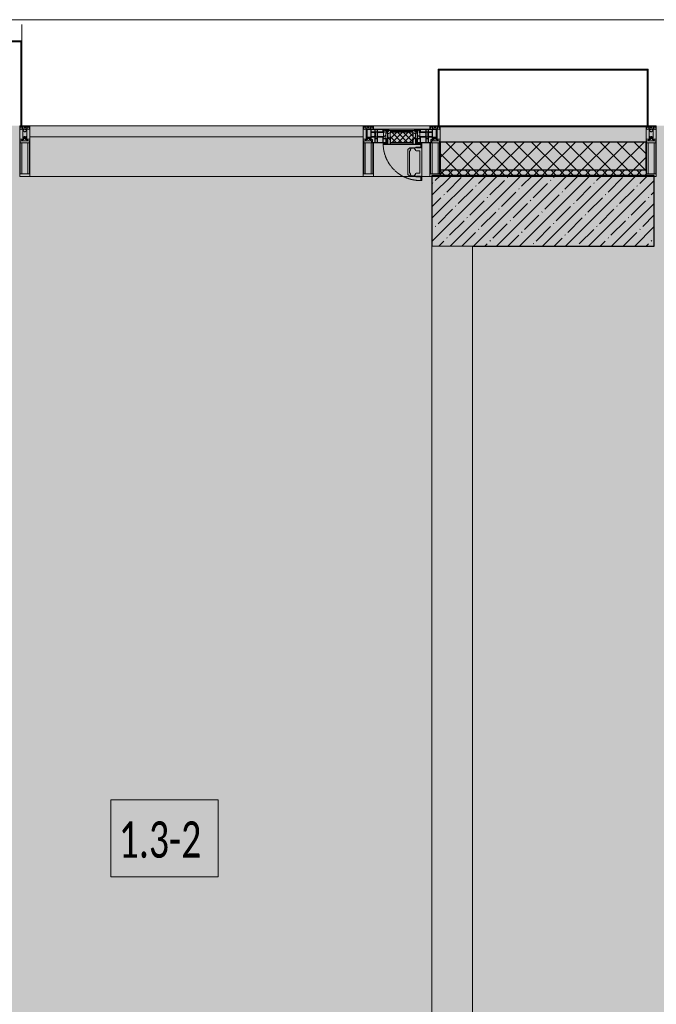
# Model space of a CAD drawing. Header units: millimetres. Extents: x -76220005 to 7466349, y -86687 to 22351.
# Tile 164 of 256: x 36688 to 39838, y -23629 to -18759. Entities that reach past the tile are written whole.
import ezdxf

# ---------------------------------------------------------------- set-up
doc = ezdxf.new("R2010")
doc.units = ezdxf.units.MM
doc.linetypes.add('-D1-02х01', pattern=[3, 2, -1])
for name, color, linetype, lineweight in [('_0', 7, 'Continuous', 13), ('A-010-A_ROOM', 7, 'Continuous', 18), ('A-200-M_WALL', 7, 'Continuous', 5), ('A-200-M_WALL_PAT', 7, 'Continuous', 5), ('A-214-M_CURT_WALL', 7, 'Continuous', 5), ('A-215-M_CURT_PANEL', 7, 'Continuous', 5), ('A-280-M_COLUMN', 7, 'Continuous', 5), ('A-314-M_WINDOW', 7, 'Continuous', 5), ('S-280-M_COLUMN', 7, 'Continuous', 5), ('Z-060-M_DETAIL', 7, 'Continuous', 5), ('Ограждение', 7, 'Continuous', 5), ('Поручни', 7, 'Continuous', 5)]:
    doc.layers.add(name, color=color, linetype=linetype, lineweight=lineweight)
doc.styles.add('Calibri Light_2', font='Calibri light.ttf', dxfattribs={"width": 0.7, "height": 250})

# ---------------------------------------------------------------- blocks, each defined once
blk = doc.blocks.new('Rectangular Mullion - 50Wx250H-2623690-50_AS_Plan_10')
at = {"layer": 'Z-060-M_DETAIL'}
for p, q in [((-25, 65.2), (-25, 250)), ((-25, 250), (0, 250)), ((25, 250), (0, 250)), ((25, 65.2), (25, 250)), ((-23, 237.3), (0, 237.3)), ((-23, 237.3), (-23, 73.6)), ((-14.9, 84), (-14.9, 237.3)), ((23, 237.3), (0, 237.3)), ((14.9, 84), (14.9, 237.3)), ((23, 237.3), (23, 73.6)), ((-14, 65.2), (-25, 65.2)), ((0, 84), (-23, 84)), ((-0.5, 73.6), (-23, 73.6)), ((-14, 71.3), (-14, 65.2)), ((-10, 71.3), (-14, 71.3)), ((-10, 53), (-10, 71.3)), ((-8.7, 53), (-10, 53)), ((-10, 53), (-10, 17)), ((-8.7, 53), (-7, 54.7)), ((-7, 65.2), (-5.9, 67.3)), ((-7, 65.2), (-7, 54.7)), ((-4.1, 67.3), (-5.9, 67.3)), ((-4.1, 67.3), (-2.9, 65.1)), ((-2.9, 65.1), (-2.9, 54.6)), ((-1.3, 53), (-2.9, 54.6)), ((0, 53), (-1.3, 53)), ((0, 84), (23, 84)), ((0, 53), (1.3, 53)), ((0.5, 73.6), (23, 73.6)), ((1.3, 53), (2.9, 54.6)), ((4.1, 67.3), (2.9, 65.1)), ((2.9, 65.1), (2.9, 54.6)), ((4.1, 67.3), (5.9, 67.3)), ((7, 65.2), (5.9, 67.3)), ((7, 65.2), (7, 54.7)), ((8.7, 53), (7, 54.7)), ((8.7, 53), (10, 53)), ((10, 71.3), (14, 71.3)), ((10, 53), (10, 71.3)), ((10, 53), (10, 17)), ((14, 71.3), (14, 65.2)), ((14, 65.2), (25, 65.2)), ((-23.8, 14.6), (-25, 14.2)), ((-25, 0), (-25, 14.2)), ((-22.3, 17), (-23.8, 17)), ((-23.8, 17), (-23.8, 14.6)), ((-22.5, 10.6), (-23.8, 14.6)), ((-22.5, 10.6), (-23.7, 9.9)), ((-23.7, 1.3), (-23.7, 9.9)), ((-23.7, 1.3), (-11.8, 1.3)), ((-23.2, 10.2), (-22.5, 8)), ((-22.5, 8), (-22.5, 4.5)), ((-21.3, 4.5), (-22.5, 4.5)), ((-22.3, 17), (-22.3, 16)), ((-22.3, 16), (-21.3, 16)), ((-19, 17.6), (-21.3, 16)), ((-21.3, 4.5), (-21.3, 6.5)), ((-21.3, 6.5), (-14.2, 6.5)), ((-18.4, 16.6), (-19, 17.6)), ((-7.4, 16.6), (-18.4, 16.6)), ((-14.2, 6.5), (-14.2, 4.5)), ((-13.2, 4.5), (-14.2, 4.5)), ((-13.2, 4.5), (-12.2, 7.2)), ((-12.7, 7.6), (-11.3, 11.4)), ((-12.7, 7.6), (-11.8, 6.9)), ((-12.2, 9), (-12.2, 14.8)), ((-12.2, 14.8), (0, 14.8)), ((-11.8, 1.3), (-11.8, 6.9)), ((-10.5, 11.2), (-11.3, 11.4)), ((-10.5, 1.5), (-10.5, 11.2)), ((-4.8, 1.5), (-10.5, 1.5)), ((-10, 17), (-7.5, 17)), ((-8.5, 23), (-1.5, 30)), ((-8.5, 18.5), (-8.5, 23)), ((-7.5, 18.5), (-8.5, 18.5)), ((-7.5, 17), (-7.5, 18.5)), ((-7.4, 18), (-7.4, 16.6)), ((-2.6, 18), (-7.4, 18)), ((0, 8), (-4.8, 8)), ((-4.8, 1.5), (-4.8, 8)), ((-2.6, 18), (-2.6, 16.8)), ((-2.6, 16.8), (0, 16.8)), ((-1.5, 30), (0, 30)), ((1.5, 30), (0, 30)), ((2.6, 16.8), (0, 16.8)), ((0, 14.8), (0, 16.8)), ((0, 14.8), (0, 16.8)), ((12.2, 14.8), (0, 14.8)), ((0, 0), (0, 8)), ((0, 8), (4.8, 8)), ((0, 0), (0, 8)), ((8.5, 23), (1.5, 30)), ((2.6, 18), (2.6, 16.8)), ((2.6, 18), (7.4, 18)), ((4.8, 1.5), (4.8, 8)), ((4.8, 1.5), (10.5, 1.5)), ((7.4, 18), (7.4, 16.6)), ((7.4, 16.6), (18.4, 16.6)), ((7.5, 18.5), (8.5, 18.5)), ((7.5, 17), (7.5, 18.5)), ((10, 17), (7.5, 17)), ((8.5, 18.5), (8.5, 23)), ((10.5, 11.2), (11.3, 11.4)), ((10.5, 1.5), (10.5, 11.2)), ((12.7, 7.6), (11.3, 11.4)), ((12.7, 7.6), (11.8, 6.9)), ((11.8, 1.3), (11.8, 6.9)), ((23.7, 1.3), (11.8, 1.3)), ((12.2, 9), (12.2, 14.8)), ((13.2, 4.5), (12.2, 7.2)), ((13.2, 4.5), (14.2, 4.5)), ((21.3, 6.5), (14.2, 6.5)), ((14.2, 6.5), (14.2, 4.5)), ((18.4, 16.6), (19, 17.6)), ((19, 17.6), (21.3, 16)), ((22.3, 16), (21.3, 16)), ((21.3, 4.5), (21.3, 6.5)), ((21.3, 4.5), (22.5, 4.5)), ((22.3, 17), (22.3, 16)), ((22.3, 17), (23.8, 17)), ((22.5, 10.6), (23.8, 14.6)), ((22.5, 10.6), (23.7, 9.9)), ((23.2, 10.2), (22.5, 8)), ((22.5, 8), (22.5, 4.5)), ((23.7, 1.3), (23.7, 9.9)), ((23.8, 17), (23.8, 14.6)), ((23.8, 14.6), (25, 14.2)), ((25, 0), (25, 14.2)), ((-25, 0), (0, 0)), ((25, 0), (0, 0))]:
    blk.add_line(p, q, dxfattribs=at)
for centre, start, end in [((-0.5, 73.1), 360, 90), ((0.5, 73.1), 90, 180)]:
    blk.add_arc(centre, 0.5, start, end, dxfattribs=at)
blk = doc.blocks.new('Rectangular Mullion - R_StandardFrame_50Wx250H-3812575-50_AS_Plan_10')
at = {"layer": 'A-214-M_CURT_WALL', "lineweight": 9}
for p, q in [((-50, -250), (-50, 0)), ((-50, 0), (0, 0)), ((0, 0), (0, -250)), ((0, -250), (-50, -250))]:
    blk.add_line(p, q, dxfattribs=at)
blk = doc.blocks.new('System Panel - A_PAN_Glass-3811965-50_AS_Plan_10')
at = {"layer": 'A-215-M_CURT_PANEL'}
for p, q in [((825, 55), (-825, 55)), ((-825, 55), (-825, 0)), ((825, 0), (825, 55)), ((-825, 0), (825, 0))]:
    blk.add_line(p, q, dxfattribs=at)
blk = doc.blocks.new('Rectangular Mullion - R_StandardFrame_50Wx250H-3725449-50_AS_Plan_10')
at = {"layer": 'A-214-M_CURT_WALL'}
blk.add_line((33540, -505), (31890, -505), dxfattribs=at)
blk = doc.blocks.new('A_PAN_Створка - 383мм-V29-50_AS_Plan_10')
at = {"layer": 'A-215-M_CURT_PANEL'}
h = blk.add_hatch(dxfattribs=at)
h.set_pattern_fill('FP_34', color=256, style=0, pattern_type=2)
h.set_pattern_definition([(45, (-2400, -29695.019), (-14.142136, 14.142136), []), (135, (-2400, -29695.019), (-14.142136, -14.142136), [])])
h.paths.add_polyline_path([(-53.6, -82.7), (54.6, -81.8), (54.6, -63.4), (57.2, -60.8), (57.2, -36.4), (54.9, -34.1), (54.5, -31.8), (-54.5, -31.8), (-54.9, -34.1), (-57.2, -36.4), (-57.2, -60.8), (-54.6, -63.4), (-54.6, -81.8)])
at = {"layer": 'A-314-M_WINDOW'}
for p, q in [((-67.9, -17), (-171, -17)), ((-171, -17), (-171, -57)), ((-171, -18.5), (-153.5, -18.5)), ((-153.5, -18.5), (-152, -20)), ((-152, -20), (-152, -73.5)), ((-150.5, -17), (-150.5, -29.4)), ((-132.4, -18.6), (-150.5, -18.6)), ((-150.5, -29.4), (-132.4, -29.4)), ((-150.5, -33.6), (-150.5, -68)), ((-136.3, -33.6), (-150.5, -33.6)), ((-137.2, -31), (-135.8, -35)), ((-132.5, -31), (-137.2, -31)), ((-132.1, -36.8), (-135.8, -35)), ((-132.5, -31.9), (-133.4, -33.7)), ((-133.4, -33.7), (-130.1, -35.3)), ((-132.5, -31.9), (-132.5, -31)), ((-132.4, -29.4), (-132.4, -18.6)), ((-132.1, -49), (-132.1, -36.8)), ((-131, -18.2), (-131, -29.5)), ((-120.8, -18.2), (-131, -18.2)), ((-131, -29.5), (-120.8, -29.5)), ((-131, -30.9), (-131, -33)), ((-120.8, -30.9), (-131, -30.9)), ((-129.4, -34.6), (-131, -33)), ((-130.1, -35.3), (-129.4, -34.6)), ((-130.1, -35.3), (-130.1, -50.4)), ((-122.4, -34.6), (-120.8, -33)), ((-121.7, -35.3), (-122.4, -34.6)), ((-118.4, -33.7), (-121.7, -35.3)), ((-121.7, -35.3), (-121.7, -50.4)), ((-120.8, -18.2), (-120.8, -29.5)), ((-120.8, -30.9), (-120.8, -33)), ((-119.7, -36.8), (-115.9, -35)), ((-119.7, -49), (-119.7, -36.8)), ((-119.3, -18.6), (-92.5, -18.6)), ((-119.3, -29.4), (-119.3, -18.6)), ((-92.5, -29.4), (-119.3, -29.4)), ((-119.3, -31), (-114.6, -31)), ((-119.3, -31.9), (-119.3, -31)), ((-119.3, -31.9), (-118.4, -33.7)), ((-114.6, -31), (-115.9, -35)), ((-94.1, -33.5), (-115.4, -33.5)), ((-89.9, -35.1), (-94.1, -33.5)), ((-92.5, -18.6), (-92.5, -29.4)), ((-90.8, -18.5), (-90.8, -29.4)), ((-87.3, -18.5), (-90.8, -18.5)), ((-90.8, -29.4), (-85.9, -29.4)), ((-89.9, -32.5), (-89.9, -35.1)), ((-85.9, -32.5), (-89.9, -32.5)), ((-89.9, -35.1), (-89.9, -50.9)), ((-87.3, -20.4), (-87.3, -18.5)), ((-87.3, -20.4), (-87.3, -21.9)), ((-84.8, -20.4), (-87.3, -20.4)), ((-87.3, -21.9), (-85.9, -21.9)), ((-85.9, -18.2), (-85.9, -20.4)), ((-75.9, -18.2), (-85.9, -18.2)), ((-85.9, -21.9), (-85.9, -29.4)), ((-85.9, -29.4), (-85.9, -32.5)), ((-85.9, -53.5), (-78, -45.6)), ((-83.4, -20.4), (-84.8, -20.4)), ((-70, -33.8), (-83.4, -20.4)), ((-78, -84), (-78, -23.5)), ((-78, -23.5), (-67.9, -23.5)), ((-78, -36.8), (-70, -36.8)), ((-78, -45.6), (-78, -36.8)), ((-75.9, -21.5), (-75.9, -18.2)), ((-75.9, -21.5), (-75.9, -23.5)), ((-74.9, -21.5), (-75.9, -21.5)), ((-75.9, -23.5), (-73, -23.5)), ((-74.9, -17.9), (-74.9, -21.5)), ((-68.9, -17.9), (-74.9, -17.9)), ((-67.2, -29.3), (-73, -23.5)), ((-61.4, -23.5), (-70, -32.1)), ((-70, -32.1), (-70, -62.5)), ((-70, -36.8), (-70, -33.8)), ((-68.9, -21.5), (-68.9, -17.9)), ((-67.9, -21.5), (-68.9, -21.5)), ((67.9, -17), (-67.9, -17)), ((-61.4, -23.5), (-67.9, -17)), ((-67.9, -17), (-67.9, -23.5)), ((-67.9, -17), (67.9, -17)), ((-67.9, -21.5), (-67.9, -23.5)), ((-67.9, -23.5), (-64.6, -26.8)), ((-67.9, -23.5), (-64.6, -26.8)), ((-64.6, -26.8), (-67.2, -29.3)), ((-64.6, -26.8), (-61.4, -23.5)), ((61.4, -23.5), (-61.4, -23.5)), ((67.9, -17), (61.4, -23.5)), ((70, -32.1), (61.4, -23.5)), ((61.4, -23.5), (64.6, -26.8)), ((67.9, -23.5), (64.6, -26.8)), ((64.6, -26.8), (67.9, -23.5)), ((64.6, -26.8), (67.2, -29.3)), ((67.2, -29.3), (73, -23.5)), ((67.9, -23.5), (67.9, -17)), ((171, -17), (67.9, -17)), ((67.9, -21.5), (67.9, -23.5)), ((67.9, -21.5), (68.9, -21.5)), ((67.9, -23.5), (78, -23.5)), ((68.9, -17.9), (74.9, -17.9)), ((68.9, -21.5), (68.9, -17.9)), ((70, -33.8), (83.4, -20.4)), ((70, -62.5), (70, -32.1)), ((70, -36.8), (70, -33.8)), ((78, -36.8), (70, -36.8)), ((75.9, -23.5), (73, -23.5)), ((74.9, -17.9), (74.9, -21.5)), ((74.9, -21.5), (75.9, -21.5)), ((75.9, -18.2), (85.9, -18.2)), ((75.9, -21.5), (75.9, -18.2)), ((75.9, -21.5), (75.9, -23.5)), ((78, -23.5), (78, -84)), ((78, -45.6), (78, -36.8)), ((85.9, -53.5), (78, -45.6)), ((83.4, -20.4), (84.8, -20.4)), ((84.8, -20.4), (87.3, -20.4)), ((85.9, -18.2), (85.9, -20.4)), ((85.9, -21.9), (85.9, -29.4)), ((87.3, -21.9), (85.9, -21.9)), ((85.9, -29.4), (85.9, -32.5)), ((90.8, -29.4), (85.9, -29.4)), ((85.9, -32.5), (89.9, -32.5)), ((87.3, -18.5), (90.8, -18.5)), ((87.3, -20.4), (87.3, -18.5)), ((87.3, -20.4), (87.3, -21.9)), ((89.9, -32.5), (89.9, -35.1)), ((89.9, -35.1), (94.1, -33.5)), ((89.9, -35.1), (89.9, -50.9)), ((90.8, -18.5), (90.8, -29.4)), ((92.5, -18.6), (92.5, -29.4)), ((119.3, -18.6), (92.5, -18.6)), ((92.5, -29.4), (119.3, -29.4)), ((94.1, -33.5), (115.4, -33.5)), ((114.6, -31), (115.9, -35)), ((119.3, -31), (114.6, -31)), ((119.7, -36.8), (115.9, -35)), ((119.3, -31.9), (118.4, -33.7)), ((118.4, -33.7), (121.7, -35.3)), ((119.3, -29.4), (119.3, -18.6)), ((119.3, -31.9), (119.3, -31)), ((119.7, -49), (119.7, -36.8)), ((120.8, -18.2), (120.8, -29.5)), ((120.8, -18.2), (131, -18.2)), ((131, -29.5), (120.8, -29.5)), ((120.8, -30.9), (120.8, -33)), ((120.8, -30.9), (131, -30.9)), ((122.4, -34.6), (120.8, -33)), ((121.7, -35.3), (122.4, -34.6)), ((121.7, -35.3), (121.7, -50.4)), ((129.4, -34.6), (131, -33)), ((130.1, -35.3), (129.4, -34.6)), ((133.4, -33.7), (130.1, -35.3)), ((130.1, -35.3), (130.1, -50.4)), ((131, -18.2), (131, -29.5)), ((131, -30.9), (131, -33)), ((132.1, -36.8), (135.8, -35)), ((132.1, -49), (132.1, -36.8)), ((132.4, -18.6), (150.5, -18.6)), ((132.4, -29.4), (132.4, -18.6)), ((150.5, -29.4), (132.4, -29.4)), ((132.5, -31), (137.2, -31)), ((132.5, -31.9), (132.5, -31)), ((132.5, -31.9), (133.4, -33.7)), ((137.2, -31), (135.8, -35)), ((136.3, -33.6), (150.5, -33.6)), ((150.5, -17), (150.5, -29.4)), ((150.5, -33.6), (150.5, -68)), ((153.5, -18.5), (152, -20)), ((152, -20), (152, -73.5)), ((171, -18.5), (153.5, -18.5)), ((171, -57), (171, -17)), ((-171, -55.5), (-152, -55.5)), ((-171, -57), (-156, -57)), ((-153, -60), (-153, -73.5)), ((-153, -73.5), (-150, -73.5)), ((-136.4, -52.4), (-150.5, -52.4)), ((-150.5, -56.6), (-132.4, -56.6)), ((-150.5, -68), (-143.5, -68)), ((-150.5, -69.5), (-150.5, -73.5)), ((-145, -69.5), (-150.5, -69.5)), ((-150, -73.5), (-150, -84)), ((-150, -84), (-78, -84)), ((-148.5, -81), (-148.5, -82.5)), ((-143.5, -81), (-148.5, -81)), ((-148.5, -82.5), (-132.4, -82.5)), ((-145, -69.5), (-145, -79.5)), ((-143.5, -68), (-143.5, -81)), ((-137.2, -54.8), (-135.8, -50.8)), ((-132.5, -54.8), (-137.2, -54.8)), ((-132.1, -49), (-135.8, -50.8)), ((-133.4, -52), (-130.1, -50.4)), ((-132.5, -53.8), (-133.4, -52)), ((-132.5, -53.8), (-132.5, -54.8)), ((-132.4, -56.6), (-132.4, -82.5)), ((-129.4, -51.1), (-131, -52.7)), ((-131, -55.1), (-131, -52.7)), ((-120.8, -55.1), (-131, -55.1)), ((-131, -56.5), (-131, -62.6)), ((-131, -56.5), (-120.8, -56.5)), ((-120.8, -62.6), (-131, -62.6)), ((-131, -64.6), (-120.8, -64.6)), ((-131, -82.5), (-131, -64.6)), ((-131, -82.5), (-120.8, -82.5)), ((-130.1, -50.4), (-129.4, -51.1)), ((-121.7, -50.4), (-122.4, -51.1)), ((-122.4, -51.1), (-120.8, -52.7)), ((-118.4, -52), (-121.7, -50.4)), ((-120.8, -55.1), (-120.8, -52.7)), ((-120.8, -56.5), (-120.8, -62.6)), ((-120.8, -82.5), (-120.8, -64.6)), ((-119.7, -49), (-115.9, -50.8)), ((-119.3, -53.8), (-118.4, -52)), ((-119.3, -53.8), (-119.3, -54.8)), ((-119.3, -54.8), (-114.6, -54.8)), ((-119.3, -56.6), (-119.3, -82.5)), ((-92.5, -56.6), (-119.3, -56.6)), ((-119.3, -82.5), (-92.5, -82.5)), ((-114.6, -54.8), (-115.9, -50.8)), ((-94.1, -52.5), (-115.3, -52.5)), ((-89.9, -50.9), (-94.1, -52.5)), ((-92.5, -56.6), (-92.5, -82.5)), ((-73.9, -87.5), (-91.5, -87.5)), ((-91.5, -87.5), (-91.5, -92)), ((-91.5, -92), (91.5, -92)), ((-90.8, -56.6), (-85.9, -56.6)), ((-90.8, -62.7), (-90.8, -56.6)), ((-80.4, -62.7), (-90.8, -62.7)), ((-90.8, -64.6), (-90.8, -82.5)), ((-80.1, -64.6), (-90.8, -64.6)), ((-90.8, -82.5), (-79.5, -82.5)), ((-89.9, -52.2), (-89.9, -50.9)), ((-89.9, -52.2), (-88.6, -53.5)), ((-85.9, -53.5), (-88.6, -53.5)), ((-85.9, -56.6), (-85.9, -53.5)), ((-78, -84), (-85, -84)), ((-85, -84), (-85, -87.5)), ((-85, -87.5), (-78, -87.5)), ((-80.4, -61.1), (-80.4, -62.7)), ((-78, -61.1), (-80.4, -61.1)), ((-80.1, -66.1), (-80.1, -64.6)), ((-78, -66.1), (-80.1, -66.1)), ((-79.5, -80.6), (-78, -80.6)), ((-79.5, -82.5), (-79.5, -80.6)), ((-78, -66.1), (-78, -61.1)), ((-78, -87.5), (-78, -84)), ((-78, -84), (-73.9, -84)), ((-70, -62.5), (-73.9, -62.5)), ((-73.9, -62.5), (-73.9, -87.5)), ((73.9, -62.5), (70, -62.5)), ((73.9, -87.5), (73.9, -62.5)), ((73.9, -84), (78, -84)), ((91.5, -87.5), (73.9, -87.5)), ((78, -61.1), (80.4, -61.1)), ((78, -66.1), (78, -61.1)), ((78, -66.1), (80.1, -66.1)), ((79.5, -80.6), (78, -80.6)), ((78, -87.5), (78, -84)), ((78, -84), (85, -84)), ((78, -84), (150, -84)), ((85, -87.5), (78, -87.5)), ((79.5, -82.5), (79.5, -80.6)), ((90.8, -82.5), (79.5, -82.5)), ((80.1, -64.6), (90.8, -64.6)), ((80.1, -66.1), (80.1, -64.6)), ((80.4, -61.1), (80.4, -62.7)), ((80.4, -62.7), (90.8, -62.7)), ((85, -84), (85, -87.5)), ((85.9, -53.5), (88.6, -53.5)), ((85.9, -56.6), (85.9, -53.5)), ((90.8, -56.6), (85.9, -56.6)), ((89.9, -52.2), (88.6, -53.5)), ((89.9, -50.9), (94.1, -52.5)), ((89.9, -52.2), (89.9, -50.9)), ((90.8, -62.7), (90.8, -56.6)), ((90.8, -64.6), (90.8, -82.5)), ((91.5, -92), (91.5, -87.5)), ((92.5, -56.6), (119.3, -56.6)), ((92.5, -56.6), (92.5, -82.5)), ((119.3, -82.5), (92.5, -82.5)), ((94.1, -52.5), (115.3, -52.5)), ((114.6, -54.8), (115.9, -50.8)), ((119.3, -54.8), (114.6, -54.8)), ((119.7, -49), (115.9, -50.8)), ((118.4, -52), (121.7, -50.4)), ((119.3, -53.8), (118.4, -52)), ((119.3, -53.8), (119.3, -54.8)), ((119.3, -56.6), (119.3, -82.5)), ((122.4, -51.1), (120.8, -52.7)), ((120.8, -55.1), (120.8, -52.7)), ((120.8, -55.1), (131, -55.1)), ((120.8, -56.5), (120.8, -62.6)), ((131, -56.5), (120.8, -56.5)), ((120.8, -62.6), (131, -62.6)), ((120.8, -82.5), (120.8, -64.6)), ((131, -64.6), (120.8, -64.6)), ((131, -82.5), (120.8, -82.5)), ((121.7, -50.4), (122.4, -51.1)), ((130.1, -50.4), (129.4, -51.1)), ((129.4, -51.1), (131, -52.7)), ((133.4, -52), (130.1, -50.4)), ((131, -55.1), (131, -52.7)), ((131, -56.5), (131, -62.6)), ((131, -82.5), (131, -64.6)), ((132.1, -49), (135.8, -50.8)), ((150.5, -56.6), (132.4, -56.6)), ((132.4, -56.6), (132.4, -82.5)), ((148.5, -82.5), (132.4, -82.5)), ((132.5, -53.8), (133.4, -52)), ((132.5, -53.8), (132.5, -54.8)), ((132.5, -54.8), (137.2, -54.8)), ((137.2, -54.8), (135.8, -50.8)), ((136.4, -52.4), (150.5, -52.4)), ((143.5, -68), (143.5, -81)), ((150.5, -68), (143.5, -68)), ((143.5, -81), (148.5, -81)), ((145, -69.5), (150.5, -69.5)), ((145, -69.5), (145, -79.5)), ((148.5, -81), (148.5, -82.5)), ((150, -84), (150, -73.5)), ((150, -73.5), (153, -73.5)), ((150.5, -69.5), (150.5, -73.5)), ((171, -55.5), (152, -55.5)), ((153, -73.5), (153, -60)), ((156, -57), (171, -57))]:
    blk.add_line(p, q, dxfattribs=at)
for centre, start, end in [((-156, -60), 0, 90), ((156, -60), 90, 180)]:
    blk.add_arc(centre, 3, start, end, dxfattribs=at)
at = {"layer": 'A-314-M_WINDOW', "linetype": '-D1-02х01'}
blk.add_arc((91.4, -87.5), 183, 181.4091, 271.1445, dxfattribs=at)
at = {"layer": 'Z-060-M_DETAIL'}
for p, q in [((-70, -32.1), (-61.4, -23.5)), ((-70, -62.5), (-70, -32.1)), ((-67.8, -38.3), (-65.7, -37.4)), ((-67.8, -55.7), (-67.8, -38.3)), ((-65.7, -37.4), (-60.8, -34.7)), ((61.4, -23.5), (-61.4, -23.5)), ((-60.8, -34.7), (-57.3, -35.9)), ((-55.2, -33.8), (-57.3, -35.9)), ((-54.9, -34.1), (-57.2, -36.4)), ((-57.2, -36.4), (-57.2, -60.8)), ((-55.2, -33.8), (-54.8, -31.5)), ((-54.9, -25.8), (-53.9, -24.8)), ((-54.9, -29.5), (-54.9, -25.8)), ((-53.9, -30.5), (-54.9, -29.5)), ((-54.5, -31.8), (-54.9, -34.1)), ((0, -31.5), (-54.8, -31.5)), ((54.5, -31.8), (-54.5, -31.8)), ((-53.9, -24.8), (53.9, -24.8)), ((53.9, -30.5), (-53.9, -30.5)), ((0, -31.5), (54.8, -31.5)), ((54.9, -25.8), (53.9, -24.8)), ((53.9, -30.5), (54.9, -29.5)), ((54.9, -34.1), (54.5, -31.8)), ((55.2, -33.8), (54.8, -31.5)), ((54.9, -29.5), (54.9, -25.8)), ((57.2, -36.4), (54.9, -34.1)), ((55.2, -33.8), (57.3, -35.9)), ((57.2, -60.8), (57.2, -36.4)), ((60.8, -34.7), (57.3, -35.9)), ((65.7, -37.4), (60.8, -34.7)), ((70, -32.1), (61.4, -23.5)), ((67.8, -38.3), (65.7, -37.4)), ((67.8, -55.7), (67.8, -38.3)), ((70, -62.5), (70, -32.1)), ((-91.5, -87.5), (-73.9, -87.5)), ((-91.5, -92), (-91.5, -87.5)), ((-91.5, -92), (91.5, -92)), ((-83.4, -90.3), (-83.4, -87.5)), ((-83.4, -90.3), (-69.4, -90.3)), ((-73.9, -62.5), (-70, -62.5)), ((-73.9, -87.5), (-73.9, -62.5)), ((-69.4, -66.5), (-73.9, -66.5)), ((-73.9, -81.5), (-69.4, -81.5)), ((-69.4, -85.5), (-73.9, -85.5)), ((-69.4, -81.5), (-69.4, -66.5)), ((-69.4, -90.3), (-69.4, -85.5)), ((-61.7, -62.5), (-67.9, -62.5)), ((-67.9, -62.5), (-67.9, -89.3)), ((-67.9, -89.3), (-66.9, -90.3)), ((-66, -56.5), (-67.8, -55.7)), ((-66.9, -90.3), (-57.4, -90.3)), ((-66, -56.5), (-62, -59.1)), ((-62, -59.1), (-60.7, -61)), ((-61.7, -64.9), (-61.7, -62.5)), ((-60.1, -67.7), (-61.7, -64.9)), ((-60.7, -61), (-57.4, -61)), ((-56.4, -67.7), (-60.1, -67.7)), ((-57.4, -61), (-54.9, -63.5)), ((-57.4, -90.3), (-56.4, -89.4)), ((-57.2, -60.8), (-54.6, -63.4)), ((-56.4, -89.4), (-56.4, -67.7)), ((-54.9, -63.5), (-54.9, -81.9)), ((-54.9, -81.9), (-53.8, -83)), ((-54.9, -85.6), (-53.9, -84.6)), ((-54.9, -89.3), (-54.9, -85.6)), ((-53.9, -90.3), (-54.9, -89.3)), ((-54.6, -63.4), (-54.6, -81.8)), ((-54.6, -81.8), (-53.6, -82.7)), ((-53.9, -84.6), (53.9, -84.6)), ((53.9, -90.3), (-53.9, -90.3)), ((53.8, -83), (-53.8, -83)), ((-53.6, -82.7), (53.6, -82.7)), ((53.6, -82.7), (54.6, -81.8)), ((54.9, -81.9), (53.8, -83)), ((54.9, -85.6), (53.9, -84.6)), ((53.9, -90.3), (54.9, -89.3)), ((54.6, -63.4), (57.2, -60.8)), ((54.6, -81.8), (54.6, -63.4)), ((57.4, -61), (54.9, -63.5)), ((54.9, -63.5), (54.9, -81.9)), ((54.9, -89.3), (54.9, -85.6)), ((56.4, -67.7), (60.1, -67.7)), ((56.4, -89.4), (56.4, -67.7)), ((57.4, -90.3), (56.4, -89.4)), ((60.7, -61), (57.4, -61)), ((66.9, -90.3), (57.4, -90.3)), ((60.1, -67.7), (61.7, -64.9)), ((62, -59.1), (60.7, -61)), ((61.7, -62.5), (67.9, -62.5)), ((61.7, -64.9), (61.7, -62.5)), ((66, -56.5), (62, -59.1)), ((66, -56.5), (67.8, -55.7)), ((67.9, -89.3), (66.9, -90.3)), ((67.9, -62.5), (67.9, -89.3)), ((69.4, -66.5), (73.9, -66.5)), ((69.4, -81.5), (69.4, -66.5)), ((73.9, -81.5), (69.4, -81.5)), ((69.4, -85.5), (73.9, -85.5)), ((69.4, -90.3), (69.4, -85.5)), ((83.4, -90.3), (69.4, -90.3)), ((73.9, -62.5), (70, -62.5)), ((73.9, -87.5), (73.9, -62.5)), ((91.5, -87.5), (73.9, -87.5)), ((83.4, -90.3), (83.4, -87.5)), ((91.5, -92), (91.5, -87.5))]:
    blk.add_line(p, q, dxfattribs=at)
at = {"layer": 'Z-060-M_DETAIL', "color": 9, "true_color": 0xc8c8c8}
for p, q in [((95.1, -87.5), (95.1, -105.1)), ((99.6, -87.5), (95.1, -87.5)), ((97.9, -95.6), (95.1, -95.6)), ((97.9, -95.6), (97.9, -109.6)), ((99.6, -270.5), (99.6, -87.5)), ((39.7, -109), (31.1, -117.6)), ((31.1, -117.6), (31.1, -240.4)), ((41.4, -123.8), (39.1, -124.2)), ((39.1, -179), (39.1, -124.2)), ((70.1, -109), (39.7, -109)), ((41.4, -123.8), (43.5, -121.7)), ((45, -113.3), (42.3, -118.2)), ((42.3, -118.2), (43.5, -121.7)), ((45.9, -111.2), (45, -113.3)), ((63.3, -111.2), (45.9, -111.2)), ((64.1, -113), (63.3, -111.2)), ((64.1, -113), (66.7, -117)), ((66.7, -117), (68.6, -118.3)), ((68.6, -118.3), (68.6, -121.6)), ((68.6, -121.6), (71.1, -124.1)), ((70.1, -105.1), (70.1, -109)), ((95.1, -105.1), (70.1, -105.1)), ((71.1, -124.1), (89.5, -124.1)), ((74.1, -109.6), (74.1, -105.1)), ((89.1, -109.6), (74.1, -109.6)), ((89.1, -105.1), (89.1, -109.6)), ((89.5, -124.1), (90.6, -125.2)), ((90.6, -125.2), (90.6, -232.8)), ((93.1, -109.6), (93.1, -105.1)), ((97.9, -109.6), (93.1, -109.6)), ((39.1, -179), (39.1, -233.8)), ((39.7, -249), (31.1, -240.4)), ((41.4, -234.2), (39.1, -233.8)), ((41.4, -234.2), (43.5, -236.3)), ((42.3, -239.8), (43.5, -236.3)), ((45, -244.7), (42.3, -239.8)), ((64.1, -245), (66.7, -241)), ((66.7, -241), (68.6, -239.7)), ((68.6, -236.4), (71.1, -233.9)), ((68.6, -239.7), (68.6, -236.4)), ((71.1, -233.9), (89.5, -233.9)), ((89.5, -233.9), (90.6, -232.8)), ((70.1, -249), (39.7, -249)), ((45.9, -246.8), (45, -244.7)), ((63.3, -246.8), (45.9, -246.8)), ((64.1, -245), (63.3, -246.8)), ((70.1, -252.9), (70.1, -249)), ((95.1, -252.9), (70.1, -252.9)), ((74.1, -248.4), (74.1, -252.9)), ((89.1, -248.4), (74.1, -248.4)), ((89.1, -252.9), (89.1, -248.4)), ((93.1, -248.4), (93.1, -252.9)), ((97.9, -248.4), (93.1, -248.4)), ((95.1, -270.5), (95.1, -252.9)), ((97.9, -262.4), (95.1, -262.4)), ((99.6, -270.5), (95.1, -270.5)), ((97.9, -262.4), (97.9, -248.4))]:
    blk.add_line(p, q, dxfattribs=at)
blk = doc.blocks.new('Rectangular Mullion - R_StandardFrame_50Wx250H-V7-50_AS_Plan_10')
at = {"layer": 'A-214-M_CURT_WALL'}
for p, q in [((34660, -505), (34700.4, -505)), ((34729.9, -505), (34940, -505)), ((34660, -755), (34940, -755))]:
    blk.add_line(p, q, dxfattribs=at)
blk = doc.blocks.new('Rectangular Mullion - 50Wx250H-V1-50_AS_Plan_10')
at = {"layer": 'Z-060-M_DETAIL'}
for p, q in [((-25, 84), (-25, 250)), ((-25, 250), (0, 250)), ((25, 250), (0, 250)), ((25, 65.2), (25, 250)), ((-23, 237.3), (0, 237.3)), ((-23, 237.3), (-23, 84)), ((-14.9, 84), (-14.9, 237.3)), ((23, 237.3), (0, 237.3)), ((14.9, 84), (14.9, 237.3)), ((23, 237.3), (23, 73.6)), ((0, 84), (-15, 84)), ((-0.5, 73.6), (-15, 73.6)), ((-10, 71.3), (-12, 71.3)), ((-10, 57.4), (-10, 71.3)), ((-7, 65.2), (-5.9, 67.3)), ((-7, 65.2), (-7, 57)), ((-4.1, 67.3), (-5.9, 67.3)), ((-4.1, 67.3), (-2.9, 65.1)), ((-2.9, 65.1), (-2.9, 57)), ((0, 84), (23, 84)), ((0.5, 73.6), (23, 73.6)), ((4.1, 67.3), (2.9, 65.1)), ((2.9, 65.1), (2.9, 57)), ((4.1, 67.3), (5.9, 67.3)), ((7, 65.2), (5.9, 67.3)), ((7, 65.2), (7, 54.7)), ((8.7, 53), (7, 54.7)), ((8.7, 53), (10, 53)), ((10, 71.3), (14, 71.3)), ((10, 53), (10, 71.3)), ((10, 53), (10, 17)), ((14, 71.3), (14, 65.2)), ((14, 65.2), (25, 65.2)), ((-23.8, 14.6), (-25, 14.2)), ((-25, 0), (-25, 14.2)), ((-23.8, 17), (-23.8, 14.6)), ((-22.5, 10.6), (-23.8, 14.6)), ((-22.5, 10.6), (-23.7, 9.9)), ((-23.7, 1.3), (-23.7, 9.9)), ((-23.7, 1.3), (-11.8, 1.3)), ((-23.2, 10.2), (-22.5, 8)), ((-22.5, 8), (-22.5, 4.5)), ((-21.3, 4.5), (-22.5, 4.5)), ((-22.3, 17), (-22.3, 16)), ((-22.3, 16), (-21.3, 16)), ((-19.9, 17), (-21.3, 16)), ((-21.3, 4.5), (-21.3, 6.5)), ((-21.3, 6.5), (-14.2, 6.5)), ((-7.4, 16.6), (-18.4, 16.6)), ((-14.2, 6.5), (-14.2, 4.5)), ((-13.2, 4.5), (-14.2, 4.5)), ((-13.2, 4.5), (-12.2, 7.2)), ((-12.7, 7.6), (-11.3, 11.4)), ((-12.7, 7.6), (-11.8, 6.9)), ((-12.2, 9), (-12.2, 14.8)), ((-12.2, 14.8), (0, 14.8)), ((-11.8, 1.3), (-11.8, 6.9)), ((-10.5, 11.2), (-11.3, 11.4)), ((-10.5, 1.5), (-10.5, 11.2)), ((-4.8, 1.5), (-10.5, 1.5)), ((0, 8), (-4.8, 8)), ((-4.8, 1.5), (-4.8, 8)), ((-2.6, 16.8), (0, 16.8)), ((2.6, 16.8), (0, 16.8)), ((0, 14.8), (0, 16.8)), ((0, 14.8), (0, 16.8)), ((12.2, 14.8), (0, 14.8)), ((0, 0), (0, 8)), ((0, 8), (4.8, 8)), ((0, 0), (0, 8)), ((4.8, 1.5), (4.8, 8)), ((4.8, 1.5), (10.5, 1.5)), ((8.5, 23), (6, 25.5)), ((6, 18), (7.4, 18)), ((7.4, 18), (7.4, 16.6)), ((7.4, 16.6), (18.4, 16.6)), ((7.5, 18.5), (8.5, 18.5)), ((7.5, 17), (7.5, 18.5)), ((10, 17), (7.5, 17)), ((8.5, 18.5), (8.5, 23)), ((10.5, 11.2), (11.3, 11.4)), ((10.5, 1.5), (10.5, 11.2)), ((12.7, 7.6), (11.3, 11.4)), ((12.7, 7.6), (11.8, 6.9)), ((11.8, 1.3), (11.8, 6.9)), ((23.7, 1.3), (11.8, 1.3)), ((12.2, 9), (12.2, 14.8)), ((13.2, 4.5), (12.2, 7.2)), ((13.2, 4.5), (14.2, 4.5)), ((21.3, 6.5), (14.2, 6.5)), ((14.2, 6.5), (14.2, 4.5)), ((18.4, 16.6), (19, 17.6)), ((19, 17.6), (21.3, 16)), ((22.3, 16), (21.3, 16)), ((21.3, 4.5), (21.3, 6.5)), ((21.3, 4.5), (22.5, 4.5)), ((22.3, 17), (22.3, 16)), ((22.3, 17), (23.8, 17)), ((22.5, 10.6), (23.8, 14.6)), ((22.5, 10.6), (23.7, 9.9)), ((23.2, 10.2), (22.5, 8)), ((22.5, 8), (22.5, 4.5)), ((23.7, 1.3), (23.7, 9.9)), ((23.8, 17), (23.8, 14.6)), ((23.8, 14.6), (25, 14.2)), ((25, 0), (25, 14.2)), ((-25, 0), (0, 0)), ((25, 0), (0, 0))]:
    blk.add_line(p, q, dxfattribs=at)
for centre, start, end in [((-0.5, 73.1), 360, 90), ((0.5, 73.1), 90, 180)]:
    blk.add_arc(centre, 0.5, start, end, dxfattribs=at)
blk = doc.blocks.new('Rectangular Mullion - R_StandardFrame_50Wx250H-3548423-50_AS_Plan_10')
at = {"layer": 'A-214-M_CURT_WALL', "lineweight": 9}
for p, q in [((-25, -17), (-25, 0)), ((-25, 0), (25, 0)), ((25, 0), (25, -250)), ((-25, -250), (-25, -84)), ((25, -250), (-25, -250))]:
    blk.add_line(p, q, dxfattribs=at)
blk = doc.blocks.new('Rectangular Mullion - 50Wx250H-V51-50_AS_Plan_10')
at = {"layer": 'Z-060-M_DETAIL'}
for p, q in [((-25, 65.2), (-25, 250)), ((-25, 250), (0, 250)), ((25, 250), (0, 250)), ((25, 84), (25, 250)), ((-23, 237.3), (0, 237.3)), ((-23, 237.3), (-23, 73.6)), ((-14.9, 84), (-14.9, 237.3)), ((23, 237.3), (0, 237.3)), ((14.9, 84), (14.9, 237.3)), ((23, 237.3), (23, 84)), ((-14, 65.2), (-25, 65.2)), ((0, 84), (-23, 84)), ((-0.5, 73.6), (-23, 73.6)), ((-14, 71.3), (-14, 65.2)), ((-10, 71.3), (-14, 71.3)), ((-10, 53), (-10, 71.3)), ((-8.7, 53), (-10, 53)), ((-10, 53), (-10, 17)), ((-8.7, 53), (-7, 54.7)), ((-7, 65.2), (-5.9, 67.3)), ((-7, 65.2), (-7, 54.7)), ((-4.1, 67.3), (-5.9, 67.3)), ((-4.1, 67.3), (-2.9, 65.1)), ((-2.9, 65.1), (-2.9, 57)), ((0, 84), (15, 84)), ((0.5, 73.6), (15, 73.6)), ((4.1, 67.3), (2.9, 65.1)), ((2.9, 65.1), (2.9, 57)), ((4.1, 67.3), (5.9, 67.3)), ((7, 65.2), (5.9, 67.3)), ((7, 65.2), (7, 57)), ((10, 71.3), (12, 71.3)), ((10, 57.4), (10, 71.3)), ((-23.8, 14.6), (-25, 14.2)), ((-25, 0), (-25, 14.2)), ((-22.3, 17), (-23.8, 17)), ((-23.8, 17), (-23.8, 14.6)), ((-22.5, 10.6), (-23.8, 14.6)), ((-22.5, 10.6), (-23.7, 9.9)), ((-23.7, 1.3), (-23.7, 9.9)), ((-23.7, 1.3), (-11.8, 1.3)), ((-23.2, 10.2), (-22.5, 8)), ((-22.5, 8), (-22.5, 4.5)), ((-21.3, 4.5), (-22.5, 4.5)), ((-22.3, 17), (-22.3, 16)), ((-22.3, 16), (-21.3, 16)), ((-19, 17.6), (-21.3, 16)), ((-21.3, 4.5), (-21.3, 6.5)), ((-21.3, 6.5), (-14.2, 6.5)), ((-18.4, 16.6), (-19, 17.6)), ((-7.4, 16.6), (-18.4, 16.6)), ((-14.2, 6.5), (-14.2, 4.5)), ((-13.2, 4.5), (-14.2, 4.5)), ((-13.2, 4.5), (-12.2, 7.2)), ((-12.7, 7.6), (-11.3, 11.4)), ((-12.7, 7.6), (-11.8, 6.9)), ((-12.2, 9), (-12.2, 14.8)), ((-12.2, 14.8), (0, 14.8)), ((-11.8, 1.3), (-11.8, 6.9)), ((-10.5, 11.2), (-11.3, 11.4)), ((-10.5, 1.5), (-10.5, 11.2)), ((-4.8, 1.5), (-10.5, 1.5)), ((-10, 17), (-7.5, 17)), ((-8.5, 23), (-6, 25.5)), ((-8.5, 18.5), (-8.5, 23)), ((-7.5, 18.5), (-8.5, 18.5)), ((-7.5, 17), (-7.5, 18.5)), ((-7.4, 18), (-7.4, 16.6)), ((-6, 18), (-7.4, 18)), ((0, 8), (-4.8, 8)), ((-4.8, 1.5), (-4.8, 8)), ((-2.6, 16.8), (0, 16.8)), ((2.6, 16.8), (0, 16.8)), ((0, 14.8), (0, 16.8)), ((0, 14.8), (0, 16.8)), ((12.2, 14.8), (0, 14.8)), ((0, 0), (0, 8)), ((0, 8), (4.8, 8)), ((0, 0), (0, 8)), ((4.8, 1.5), (4.8, 8)), ((4.8, 1.5), (10.5, 1.5)), ((7.4, 16.6), (18.4, 16.6)), ((10.5, 11.2), (11.3, 11.4)), ((10.5, 1.5), (10.5, 11.2)), ((12.7, 7.6), (11.3, 11.4)), ((12.7, 7.6), (11.8, 6.9)), ((11.8, 1.3), (11.8, 6.9)), ((23.7, 1.3), (11.8, 1.3)), ((12.2, 9), (12.2, 14.8)), ((13.2, 4.5), (12.2, 7.2)), ((13.2, 4.5), (14.2, 4.5)), ((21.3, 6.5), (14.2, 6.5)), ((14.2, 6.5), (14.2, 4.5)), ((19.9, 17), (21.3, 16)), ((22.3, 16), (21.3, 16)), ((21.3, 4.5), (21.3, 6.5)), ((21.3, 4.5), (22.5, 4.5)), ((22.3, 17), (22.3, 16)), ((22.5, 10.6), (23.8, 14.6)), ((22.5, 10.6), (23.7, 9.9)), ((23.2, 10.2), (22.5, 8)), ((22.5, 8), (22.5, 4.5)), ((23.7, 1.3), (23.7, 9.9)), ((23.8, 17), (23.8, 14.6)), ((23.8, 14.6), (25, 14.2)), ((25, 0), (25, 14.2)), ((-25, 0), (0, 0)), ((25, 0), (0, 0))]:
    blk.add_line(p, q, dxfattribs=at)
for centre, start, end in [((-0.5, 73.1), 360, 90), ((0.5, 73.1), 90, 180)]:
    blk.add_arc(centre, 0.5, start, end, dxfattribs=at)
blk = doc.blocks.new('Rectangular Mullion - R_StandardFrame_50Wx250H-3548768-50_AS_Plan_10')
at = {"layer": 'A-214-M_CURT_WALL', "lineweight": 9}
for p, q in [((0, 0), (-50, 0)), ((-50, 0), (-50, -17)), ((0, -250), (0, 0)), ((-50, -84), (-50, -250)), ((-50, -250), (0, -250))]:
    blk.add_line(p, q, dxfattribs=at)
blk = doc.blocks.new('Ограждение - Ограждение-5498546-50_AS_Plan_10')
at = {"layer": 'Поручни'}
blk.add_line((1285, 30145), (-48326.5, 30145), dxfattribs=at)
blk = doc.blocks.new('Ограждение - Ограждение-6093069-50_AS_Plan_10')
at = {"layer": 'Поручни'}
blk.add_line((1285, 30145), (-48326.5, 30145), dxfattribs=at)
blk = doc.blocks.new('Ограждение - Ограждение-6098503-50_AS_Plan_10')
at = {"layer": 'Поручни'}
blk.add_line((1285, 30145), (-48326.5, 30145), dxfattribs=at)
blk = doc.blocks.new('RST_AR_KMN_R22_B1_FCD_rvt-1-50_AS_Plan_10')
at = {"layer": 'A-200-M_WALL_PAT'}
h = blk.add_hatch(dxfattribs=at)
h.set_pattern_fill('FP_5', color=256, style=0, pattern_type=2)
h.set_pattern_definition([(45, (0, 0), (-42.42641, 42.42641), []), (135, (0, 0), (-42.42641, -42.42641), [])])
h.paths.add_polyline_path([(3610, 29475), (3610, 29615), (2590, 29615), (2590, 29475), (2877.2, 29475)])
h = blk.add_hatch(dxfattribs=at)
h.set_pattern_fill('FP_4', color=256, style=0, pattern_type=2)
h.set_pattern_definition([(45, (0, 0), (-21.213203, 21.213203), []), (135, (0, 0), (-21.213203, -21.213203), [])])
h.paths.add_polyline_path([(2590, 29445), (3610, 29445), (3610, 29475), (2590, 29475)])
at = {"layer": 'A-200-M_WALL'}
for p, q in [((3610, 29695), (2590, 29695)), ((2590, 29695), (2590, 29690)), ((2590, 29690), (2590, 29615)), ((3610, 29690), (2590, 29690)), ((3610, 29690), (3610, 29695)), ((3610, 29615), (3610, 29690)), ((2590, 29475), (2590, 29445)), ((3610, 29445), (3610, 29475)), ((2590, 29445), (3610, 29445))]:
    blk.add_line(p, q, dxfattribs=at)
at = {"layer": 'A-200-M_WALL', "lineweight": 25}
for p, q in [((2590, 29615), (2590, 29475)), ((3610, 29615), (2590, 29615)), ((3610, 29475), (3610, 29615)), ((3610, 29475), (2590, 29475))]:
    blk.add_line(p, q, dxfattribs=at)
at = {"layer": 'A-280-M_COLUMN'}
blk.add_line((520, 30195.6), (520, 30114.9), dxfattribs=at)
at = {"layer": 'A-280-M_COLUMN', "lineweight": 18}
for p, q in [((520, 30114.9), (-520, 30114.9)), ((-520, 30109.9), (520, 30109.9)), ((520, 30109.9), (515, 30109.9)), ((515, 30109.9), (515, 29695)), ((520, 30109.9), (520, 30114.9)), ((520, 29695), (520, 30109.9)), ((3620, 29975.1), (2580, 29975.1)), ((2580, 29975.1), (2580, 29970.1)), ((2585, 29970.1), (2580, 29970.1)), ((2580, 29970.1), (2580, 29695)), ((2580, 29970.1), (3620, 29970.1)), ((2585, 29695), (2585, 29970.1)), ((3620, 29970.1), (3615, 29970.1)), ((3615, 29970.1), (3615, 29695)), ((3620, 29970.1), (3620, 29975.1)), ((3620, 29695), (3620, 29970.1)), ((515, 29695), (520, 29695)), ((2580, 29695), (2585, 29695)), ((3615, 29695), (3620, 29695))]:
    blk.add_line(p, q, dxfattribs=at)
at = {"layer": 'A-214-M_CURT_WALL', "lineweight": 5, "rotation": 180}
for name, p in [('Rectangular Mullion - 50Wx250H-2623690-50_AS_Plan_10', (535, 29695)), ('Rectangular Mullion - 50Wx250H-V1-50_AS_Plan_10', (2235, 29695)), ('Rectangular Mullion - R_StandardFrame_50Wx250H-V7-50_AS_Plan_10', (37200, 28940)), ('Rectangular Mullion - 50Wx250H-V51-50_AS_Plan_10', (2565, 29695)), ('Rectangular Mullion - 50Wx250H-2623690-50_AS_Plan_10', (3635, 29695)), ('Rectangular Mullion - R_StandardFrame_50Wx250H-3725449-50_AS_Plan_10', (34100, 28940))]:
    blk.add_blockref(name, p, dxfattribs=at)
at = {"layer": 'A-214-M_CURT_WALL', "lineweight": 5, "extrusion": (0, 0, -1)}
for name, p in [('Rectangular Mullion - R_StandardFrame_50Wx250H-3812575-50_AS_Plan_10', (-510, 29695)), ('Rectangular Mullion - R_StandardFrame_50Wx250H-3548423-50_AS_Plan_10', (-2235, 29695)), ('Rectangular Mullion - R_StandardFrame_50Wx250H-3812575-50_AS_Plan_10', (-3610, 29695))]:
    blk.add_blockref(name, p, dxfattribs=at)
at = {"layer": 'A-214-M_CURT_WALL', "lineweight": 5}
blk.add_blockref('Rectangular Mullion - R_StandardFrame_50Wx250H-3548768-50_AS_Plan_10', (2590, 29695), dxfattribs=at)
at = {"layer": 'A-215-M_CURT_PANEL', "lineweight": 5, "rotation": 180}
blk.add_blockref('System Panel - A_PAN_Glass-3811965-50_AS_Plan_10', (1385, 29695), dxfattribs=at)
at = {"layer": 'A-215-M_CURT_PANEL', "lineweight": 5}
blk.add_blockref('A_PAN_Створка - 383мм-V29-50_AS_Plan_10', (2400, 29695), dxfattribs=at)
at = {"layer": 'Ограждение', "lineweight": 5}
for name in ['Ограждение - Ограждение-5498546-50_AS_Plan_10', 'Ограждение - Ограждение-6093069-50_AS_Plan_10', 'Ограждение - Ограждение-6098503-50_AS_Plan_10']:
    blk.add_blockref(name, (36940, 75), dxfattribs=at)

msp = doc.modelspace()

# ---------------------------------------------------------------- hatches: boundary and pattern name
at = {"layer": '_0', "transparency": 33554534}
h = msp.add_hatch(color=252, dxfattribs=at)
h.dxf.hatch_style = 1
h.paths.add_polyline_path([(17837.9, -49734.4), (25204.6, -19284.4), (73878, -19284.4), (73878, -49734.4)])
h.paths.add_polyline_path([(28728, -40979.4), (28728, -37429.4), (30528, -37429.4), (30528, -30029.4), (28477.6, -30029.4), (28478, -28029.4), (29978, -28029.4), (29978, -27479.4), (32178, -27479.4), (32178, -28029.4), (44478, -28029.4), (44478, -27929.4), (45278, -27929.4), (45278, -27379.4), (47528, -27379.4), (47528, -27929.4), (53578, -27929.4), (53578, -27379.4), (55478, -27379.4), (55478, -27929.4), (64478, -27929.4), (64478, -26229.4), (67788, -26229.4), (67788, -28219.4), (66578, -28219.4), (66578, -30029.4), (62978, -30029.4), (62078, -30029.4), (58678, -30029.4), (58678, -38979.4), (61728, -38979.4), (62978, -38979.4), (66878, -38979.4), (66878, -41429.4), (64488, -41429.4), (64488, -41079.4), (59948, -41079.4), (59948, -41629.4), (57898, -41629.4), (57898, -41079.4), (47038, -41079.4), (47038, -41629.4), (44088, -41629.4), (44088, -40979.4)], flags=16)
at = {"layer": 'A-200-M_WALL_PAT'}
h = msp.add_hatch(dxfattribs=at)
h.set_pattern_fill('FP_2', color=256, style=0, pattern_type=2)
h.set_pattern_definition([(45, (36177.98, -48979.44), (-75.43415, 75.43415), [106.68, -17.78, 3.556, -17.78]), (45, (36177.98, -48904.05), (-75.43415, 75.43415), []), (50, (36177.98, -48979.44), (127.5292, -11.15758), [13.335, -146.685]), (355, (36177.98, -48979.44), (-24.66966, 133.74), [10.668, -117.348]), (100.451, (36188.6, -48980.37), (102.85973, 122.5818), [11.333, -124.663]), (46.184, (36177.98, -48943.88), (189.75516, -29.4304), [20.002, -220.027]), (96.636, (36193.79, -48946.33), (166.1822, 173.1996), [17, -186.995]), (351.184, (36177.98, -48943.88), (166.1839, 173.1976), [16.002, -176.022]), (21, (36195.76, -48952.77), (106.13027, -71.58603), [13.335, -146.685]), (326, (36195.76, -48952.77), (43.2619, 128.93175), [10.668, -117.348]), (71.451, (36204.6, -48958.73), (149.392, 57.34505), [11.333, -124.663]), (37.5, (36177.975, -48979.436), (2.16223, 59.18836), [3.353, -112.573, 3.353, -115.773, -117.792]), (37.5, (36177.975, -48979.436), (2.16223, 59.18836), [-235.052, 3.353, -114.44]), (7.5, (36177.975, -48979.436), (46.77386, 70.12615), [3.353, -64.567, 3.353, -109.906, -44.894]), (7.5, (36177.975, -48979.436), (46.77386, 70.12615), [-181.178, 3.353, -41.542]), (327.5, (36138.326, -48979.436), (94.91367, -4.01009), [3.353, -41.097, 3.353, -135.331, -184.023]), (327.5, (36138.326, -48979.436), (94.91367, -4.01009), [-183.134, 3.353, -180.67]), (317.5, (36120.55, -48979.44), (103.69057, 17.79882), [3.353, -54.432, 3.353, -88.748, -130.683]), (317.5, (36120.55, -48979.44), (103.69057, 17.79882), [-149.885, 3.353, -127.33])])
h.paths.add_polyline_path([(38728, -28229.4), (38928, -28229.4), (38928, -19879.4), (38728, -19879.4), (38728, -28029.4)])
at = {"layer": 'S-280-M_COLUMN'}
h = msp.add_hatch(dxfattribs=at)
h.set_pattern_fill('FP_1', color=256, style=0, pattern_type=2)
h.set_pattern_definition([(45, (36177.975, -48979.44), (-57.02463, 57.02463), []), (45, (36235, -48979.44), (-57.02463, 57.02463), [100.806, -20.161, 3.353, -16.808])])
h.paths.add_polyline_path([(39828, -19879.4), (39828, -19529.4), (38728, -19529.4), (38728, -19879.4), (39055.1, -19879.4)])

# ---------------------------------------------------------------- linework, layer by layer
at = {"layer": 'A-010-A_ROOM', "lineweight": 5, "flags": 128}
msp.add_lwpolyline([(37138.5, -22618.3), (37669.5, -22618.3), (37669.5, -22999.3), (37138.5, -22999.3)], close=True, dxfattribs=at)
at = {"layer": 'A-200-M_WALL', "lineweight": 9}
for p, q in [((38728, -19879.4), (38728, -28029.4)), ((38928, -28029.4), (38928, -19879.4))]:
    msp.add_line(p, q, dxfattribs=at)
at = {"layer": 'A-200-M_WALL'}
msp.add_line((38928, -19879.4), (38728, -19879.4), dxfattribs=at)
at = {"layer": 'S-280-M_COLUMN', "lineweight": 25}
for p, q in [((39828, -19529.4), (38728, -19529.4)), ((38728, -19529.4), (38728, -19879.4)), ((39828, -19879.4), (39828, -19529.4)), ((38928, -19879.4), (39828, -19879.4))]:
    msp.add_line(p, q, dxfattribs=at)
at = {"layer": 'S-280-M_COLUMN'}
msp.add_line((38728, -19879.4), (38928, -19879.4), dxfattribs=at)

# ---------------------------------------------------------------- block references
at = {"lineweight": 5}
msp.add_blockref('RST_AR_KMN_R22_B1_FCD_rvt-1-50_AS_Plan_10', (36178, -48979.4), dxfattribs=at)

# ---------------------------------------------------------------- texts
at = {"layer": 'A-010-A_ROOM', "lineweight": 5, "insert": (37178.3, -22724.5), "char_height": 180, "width": 577.215, "attachment_point": 1, "style": 'Calibri Light_2'}
msp.add_mtext('1.3-2 ', dxfattribs=at)

doc.saveas('drawing.dxf')
